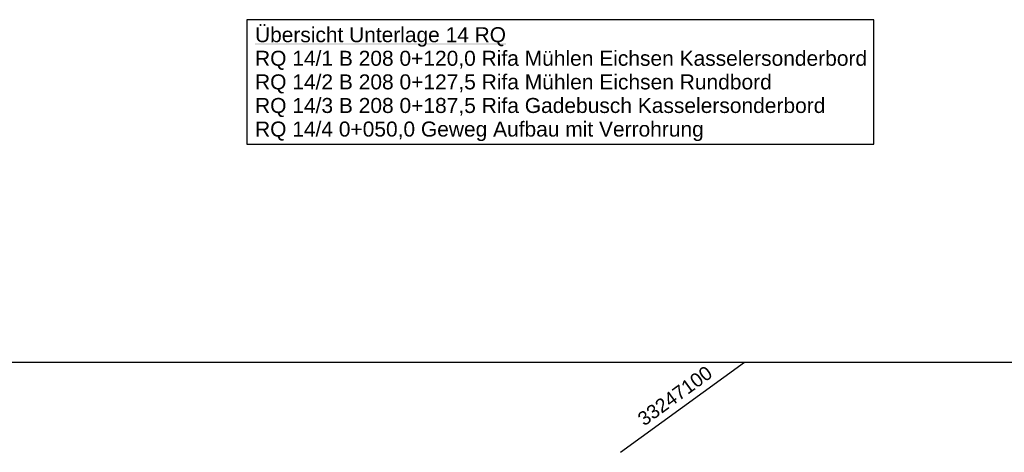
# Model space of a CAD drawing. Extents: x -1.5 to 43, y -1.5 to 27.2.
# Tile 16 of 50: x 11.8 to 28.1, y -1.5 to 5.7. Entities that reach past the tile are written whole.
import ezdxf
from ezdxf.enums import TextEntityAlignment as Align

# ---------------------------------------------------------------- set-up
doc = ezdxf.new("R2010")
doc.units = 0
doc.linetypes.add('LT00000', pattern=[0])
doc.layers.add('HD_RQ_Texte_Übers', color=7, linetype='LT00000')
doc.layers.add('RASTER', color=7, linetype='LT00000')
doc.styles.add('TS100', font='txt', dxfattribs={"height": 0.2})

msp = doc.modelspace()

# ---------------------------------------------------------------- hatches: boundary and pattern name
at = {"layer": 'HD_RQ_Texte_Übers', "linetype": 'Continuous', "true_color": 0x000000}
msp.add_hatch(color=18, dxfattribs=at).paths.add_polyline_path([(15.671821, 5.309266), (19.848905, 5.309266), (19.848905, 5.289266), (15.671821, 5.289266)])

# ---------------------------------------------------------------- linework, layer by layer
at = {"layer": 'HD_RQ_Texte_Übers', "color": 18, "true_color": 0x000000, "flags": 128}
msp.add_lwpolyline([(15.534321, 3.632838), (25.971821, 3.632838), (25.971821, 5.704266), (15.534321, 5.704266), (15.534321, 3.632838)], close=True, dxfattribs=at)
at = {"layer": 'RASTER', "color": 18, "true_color": 0x000000}
for p, q in [((0, 0), (43, 0)), ((0, 0), (43, 0)), ((21.75365, -1.5), (23.818223, 0)), ((23.817672, -0.0004), (23.818223, 0))]:
    msp.add_line(p, q, dxfattribs=at)

# ---------------------------------------------------------------- texts
at = {"layer": 'HD_RQ_Texte_Übers', "color": 18, "true_color": 0x000000, "style": 'TS100'}
for s, width, p, p2 in [('Übersicht Unterlage 14 RQ', 0.996234, (15.671821, 5.329266), (19.848905, 5.329266)), ('RQ 14/1 B 208 0+120,0 Rifa Mühlen Eichsen Kasselersonderbord', 0.998537, (15.671821, 4.936409), (25.859321, 4.936409)), ('RQ 14/2 B 208 0+127,5 Rifa Mühlen Eichsen Rundbord', 0.998841, (15.671821, 4.543552), (24.272516, 4.543552)), ('RQ 14/3 B 208 0+187,5 Rifa Gadebusch Kasselersonderbord', 0.998875, (15.671821, 4.150695), (25.164877, 4.150695)), ('RQ 14/4 0+050,0 Geweg Aufbau mit Verrohrung', 0.997921, (15.671821, 3.757838), (23.140571, 3.757838))]:
    msp.add_text(s, height=0.25, dxfattribs=dict(at, width=width)).set_placement(p, p2, align=Align.FIT)
at = {"layer": 'RASTER', "color": 18, "true_color": 0x000000, "style": 'TS100', "width": 1.001073}
msp.add_text('33247100', height=0.23, rotation=36, dxfattribs=at).set_placement((22.148748, -1.070797), (23.306541, -0.229611), align=Align.FIT)
msp.add_text('33247100', height=0.23, rotation=36, dxfattribs=at).set_placement((22.148748, -1.070797), (23.306541, -0.229611), align=Align.FIT)

doc.saveas('drawing.dxf')
